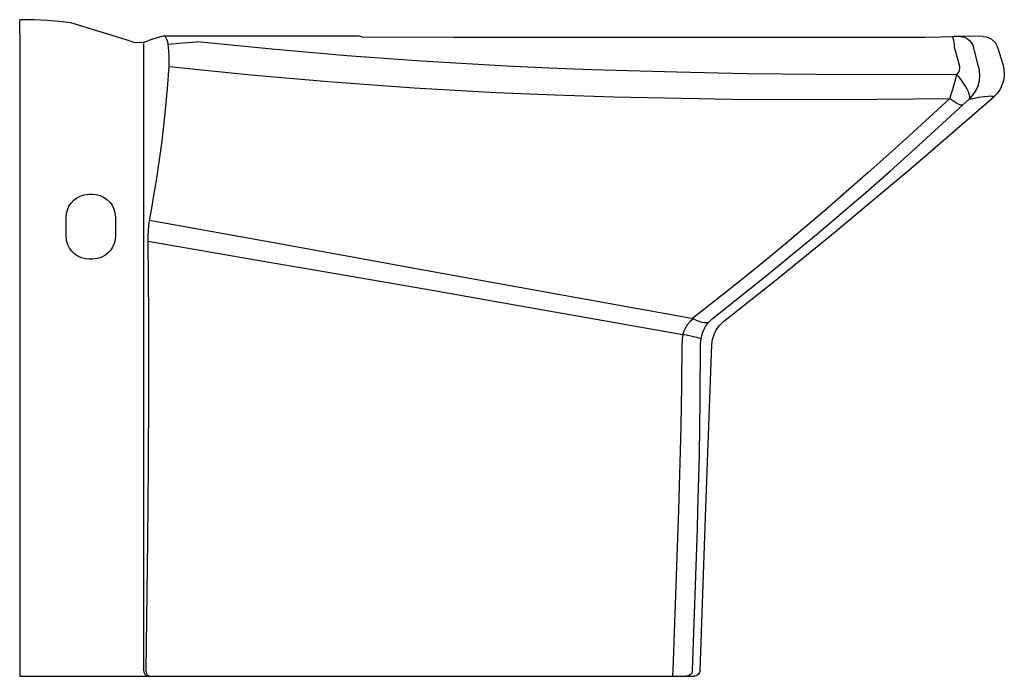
# Model space of a CAD drawing. Header units: millimetres. Extents: x 0 to 0.637, y 0 to 0.425.
import ezdxf

# ---------------------------------------------------------------- set-up
doc = ezdxf.new("R2010")
doc.units = ezdxf.units.MM
doc.layers.add('BLOCKS', color=3, linetype='Continuous')

msp = doc.modelspace()

# ---------------------------------------------------------------- linework, layer by layer
at = {"layer": 'BLOCKS', "linetype": 'Continuous'}
for p, q in [((0, 0.41512), (0, 0.425)), ((0, 0.41512), (0, 0.41413)), ((0, 0.41413), (0, 0.4)), ((0.07403, 0.41028), (0.07966, 0.41041)), ((0.07966, 0.41041), (0.08, 0.41054)), ((0.60459, 0.40734), (0.60791, 0.39487)), ((0.62024, 0.39472), (0.61695, 0.40732)), ((0.63247, 0.40729), (0.636, 0.39625)), ((0, 0.4), (0, 0)), ((0.045, 0.312), (0.047, 0.312)), ((0.03, 0.285), (0.03, 0.297)), ((0.062, 0.297), (0.062, 0.285)), ((0.047, 0.27), (0.045, 0.27)), ((0.44555, 0.2291), (0.44786, 0.23143)), ((0.44049, 0.21512), (0.44081, 0.21848)), ((0.08286, 0.08363), (0.08285, 0.08389)), ((0, 0), (0.08401, 0)), ((0.08401, 0), (0.08505, 0)), ((0.08505, 0), (0.4248, 0)), ((0.4248, 0), (0.43401, 0)), ((0.43401, 0), (0.43614, 0))]:
    msp.add_line(p, q, dxfattribs=at)
at = {"layer": 'BLOCKS'}
for p, q in [((0.07106, 0.41124), (0.03309, 0.42295)), ((0.62294, 0.41414), (0.60733, 0.41428)), ((0.08092, 0.41056), (0.08359, 0.41147)), ((0.08, 0.1404), (0.08, 0.00397))]:
    msp.add_line(p, q, dxfattribs=at)
at = {"layer": 'BLOCKS', "linetype": 'Continuous', "flags": 128}
for points in [[(0.03309, 0.42295), (0.0256, 0.42377), (0.01808, 0.42439), (0.00905, 0.42485), (0, 0.425)], [(0.09279, 0.41441), (0.08887, 0.41324), (0.08678, 0.41257), (0.08479, 0.4119), (0.08359, 0.41147)], [(0.09351, 0.41459), (0.10033, 0.4146), (0.11378, 0.4146), (0.11382, 0.4146)], [(0.11382, 0.4146), (0.16524, 0.41456), (0.21818, 0.41453)], [(0.58553, 0.41371), (0.58555, 0.41371), (0.59563, 0.41386), (0.60301, 0.41419)], [(0.60301, 0.41418), (0.60325, 0.41419), (0.6046, 0.41425), (0.6058, 0.41428), (0.60683, 0.41429), (0.60784, 0.41427), (0.60846, 0.41424), (0.60862, 0.41422)], [(0.60301, 0.41418), (0.60312, 0.41415), (0.60334, 0.41388), (0.60358, 0.41334), (0.60381, 0.41254), (0.60403, 0.41151), (0.60424, 0.41028), (0.60443, 0.40887), (0.60459, 0.40734)], [(0.60862, 0.41422), (0.61006, 0.41397), (0.61161, 0.41342), (0.61306, 0.41261), (0.61435, 0.41157), (0.61545, 0.41031), (0.61633, 0.40888), (0.61695, 0.40732)], [(0.62294, 0.41414), (0.62549, 0.41391), (0.62855, 0.41253), (0.63097, 0.41021), (0.63247, 0.40729)], [(0.07316, 0.41046), (0.07106, 0.41124)], [(0.07404, 0.41028), (0.07337, 0.41037), (0.07316, 0.41046)], [(0.08, 0.41054), (0.08049, 0.41055), (0.08092, 0.41056)], [(0.08, 0.40951), (0.08, 0.34515), (0.08, 0.28079), (0.08, 0.21059), (0.08, 0.1404)], [(0.09595, 0.40923), (0.10536, 0.40998), (0.11475, 0.41072)], [(0.0966, 0.39472), (0.09672, 0.39792), (0.09669, 0.40128), (0.09651, 0.4045), (0.09618, 0.40767), (0.09607, 0.40846), (0.09595, 0.40923)], [(0.60604, 0.38951), (0.56078, 0.3893), (0.51551, 0.38948), (0.47021, 0.39002), (0.42491, 0.39094), (0.36992, 0.39262), (0.34242, 0.39371), (0.31493, 0.39499), (0.25989, 0.39815), (0.21154, 0.40167), (0.18736, 0.40369), (0.16319, 0.40588), (0.11475, 0.41072)], [(0.22172, 0.41384), (0.28083, 0.41379), (0.38493, 0.41374), (0.51423, 0.41372), (0.58553, 0.41372)], [(0.636, 0.39625), (0.63675, 0.39302), (0.63695, 0.3896), (0.63658, 0.3863), (0.63564, 0.38301), (0.6342, 0.38002), (0.63223, 0.37723), (0.63015, 0.37511)], [(0.08398, 0.29505), (0.08544, 0.30299), (0.08687, 0.31119), (0.08827, 0.31965), (0.08962, 0.32834), (0.08963, 0.32847), (0.0909, 0.33732), (0.0921, 0.34639), (0.09328, 0.35637), (0.09436, 0.36656), (0.0956, 0.38047), (0.0966, 0.39472)], [(0.0966, 0.39472), (0.14944, 0.38936), (0.20229, 0.38468), (0.25521, 0.38086), (0.30817, 0.37792), (0.34628, 0.3763), (0.3844, 0.37506), (0.46068, 0.37359), (0.53117, 0.37332), (0.60167, 0.37409)], [(0.60604, 0.38951), (0.60508, 0.3859), (0.60401, 0.38207), (0.60302, 0.3786), (0.602, 0.37516), (0.60167, 0.37409)], [(0.60791, 0.39487), (0.60804, 0.39316), (0.60759, 0.39152), (0.60656, 0.38999), (0.60607, 0.38953)], [(0.61434, 0.37364), (0.61458, 0.37445), (0.61455, 0.37553), (0.61425, 0.37686), (0.61369, 0.3784), (0.61288, 0.38011), (0.61184, 0.38194), (0.61061, 0.38385), (0.60921, 0.38579), (0.60768, 0.3877), (0.60607, 0.38953)], [(0.61434, 0.37364), (0.61668, 0.37614), (0.61858, 0.37899), (0.61998, 0.38212), (0.62083, 0.38543), (0.62112, 0.38883), (0.62083, 0.39223), (0.62024, 0.39472)], [(0.60167, 0.37409), (0.57544, 0.34982), (0.56223, 0.33786), (0.54897, 0.32602), (0.52222, 0.30265), (0.49517, 0.27974), (0.48154, 0.26848), (0.46784, 0.25736), (0.43521, 0.23153)], [(0.44786, 0.23143), (0.48188, 0.25829), (0.51548, 0.28594), (0.54734, 0.31319), (0.56311, 0.32706), (0.57878, 0.3411), (0.60988, 0.3697)], [(0.4554, 0.22964), (0.49038, 0.25756), (0.52508, 0.28583), (0.57796, 0.33005), (0.63015, 0.37511)], [(0.60988, 0.3697), (0.6093, 0.36962), (0.60856, 0.36973), (0.60768, 0.37003), (0.60667, 0.37051), (0.60554, 0.37117), (0.60432, 0.372), (0.60302, 0.37297), (0.60167, 0.37409)], [(0.60988, 0.3697), (0.61227, 0.37187), (0.61432, 0.37362)], [(0.61434, 0.37364), (0.61762, 0.37428), (0.62052, 0.37481), (0.62371, 0.37531), (0.62627, 0.37558), (0.62782, 0.37564), (0.62898, 0.37558), (0.62976, 0.3754), (0.63015, 0.37511)], [(0.03, 0.297), (0.03021, 0.2995), (0.03084, 0.30194), (0.03186, 0.30423), (0.03324, 0.30631), (0.03496, 0.30814), (0.03695, 0.30966), (0.03919, 0.31083), (0.0416, 0.31161), (0.045, 0.312)], [(0.047, 0.312), (0.04953, 0.31178), (0.05199, 0.31115), (0.05431, 0.3101), (0.05642, 0.30867), (0.05825, 0.30692), (0.05976, 0.30488), (0.0609, 0.30264), (0.06165, 0.30024), (0.062, 0.297)], [(0.08312, 0.2816), (0.08312, 0.285), (0.08324, 0.2884), (0.08353, 0.29185), (0.08398, 0.29505)], [(0.43591, 0.23141), (0.3497, 0.24689), (0.26355, 0.26249), (0.17379, 0.27883), (0.08398, 0.29505)], [(0.045, 0.27), (0.04247, 0.27022), (0.04002, 0.27085), (0.0377, 0.2719), (0.0356, 0.27331), (0.03376, 0.27507), (0.03225, 0.2771), (0.0311, 0.27935), (0.03035, 0.28177), (0.03, 0.285)], [(0.062, 0.285), (0.06179, 0.28248), (0.06116, 0.28004), (0.06013, 0.27775), (0.05873, 0.27565), (0.057, 0.27382), (0.05498, 0.2723), (0.05272, 0.27114), (0.0503, 0.27037), (0.047, 0.27)], [(0.0818, 0.00363), (0.0829, 0.08795), (0.08337, 0.13622), (0.08355, 0.18458), (0.08346, 0.23307), (0.08312, 0.2816)], [(0.08312, 0.2816), (0.14631, 0.27065), (0.20952, 0.25977), (0.2668, 0.24985), (0.32406, 0.23982), (0.37654, 0.23054), (0.429, 0.22117)], [(0.43591, 0.23141), (0.43378, 0.22962), (0.43185, 0.22747), (0.43061, 0.22555), (0.42962, 0.22339), (0.429, 0.22117)], [(0.44555, 0.2291), (0.44476, 0.22882), (0.44381, 0.2287), (0.44272, 0.22875), (0.44152, 0.22897), (0.44022, 0.22935), (0.43883, 0.22989), (0.43739, 0.23058), (0.43591, 0.23141)], [(0.4478, 0.21467), (0.4482, 0.21797), (0.44917, 0.22125), (0.45064, 0.22423), (0.45264, 0.227), (0.4554, 0.22964)], [(0.44081, 0.21848), (0.4413, 0.22059), (0.44198, 0.22268), (0.44278, 0.22459), (0.44371, 0.22638), (0.44555, 0.2291)], [(0.429, 0.22117), (0.42876, 0.21971), (0.42859, 0.21823), (0.42848, 0.21674), (0.42843, 0.21524)], [(0.44081, 0.21848), (0.44027, 0.21867), (0.43941, 0.21892), (0.43824, 0.21922), (0.4368, 0.21956), (0.43511, 0.21993), (0.43322, 0.22033), (0.43117, 0.22075), (0.429, 0.22117)], [(0.42843, 0.21524), (0.42814, 0.18834), (0.42768, 0.16144), (0.42626, 0.10763), (0.42586, 0.09571), (0.42252, 0.00379)], [(0.43517, 0.00384), (0.4384, 0.09561), (0.43877, 0.10738), (0.4397, 0.14327), (0.44004, 0.16123), (0.44029, 0.17918), (0.44049, 0.21512)], [(0.44014, 0.00385), (0.44397, 0.10928), (0.4478, 0.21467)], [(0.08, 0.00397), (0.08022, 0.00266), (0.08087, 0.0015), (0.08186, 0.00062), (0.08309, 0.0001), (0.08401, 0)], [(0.084, 0), (0.08399, 0), (0.08396, 0), (0.08389, 0), (0.0837, 0.00004), (0.08299, 0.00043), (0.08237, 0.00129), (0.08201, 0.00226), (0.08183, 0.00324), (0.0818, 0.00363)], [(0.42252, 0.00379), (0.4225, 0.00304), (0.42246, 0.00233), (0.4224, 0.00167), (0.42232, 0.0011), (0.42223, 0.00063), (0.42213, 0.00029), (0.42201, 0.00007), (0.42189, 0)], [(0.43517, 0.00384), (0.43506, 0.00308), (0.43482, 0.00236), (0.43444, 0.00169), (0.43395, 0.00111), (0.43335, 0.00064), (0.43268, 0.00029), (0.43195, 0.00007), (0.43119, 0)], [(0.44014, 0.00385), (0.43987, 0.00254), (0.43917, 0.00139), (0.43814, 0.00053), (0.43688, 0.00007), (0.4362, 0), (0.43614, 0)]]:
    msp.add_lwpolyline(points, dxfattribs=at)
at = {"layer": 'BLOCKS'}
for centre, radius, start, end in [((0.09345, 0.41334), 0.00125, 87.17253, 121.69571), ((0.08784, 0.40877), 0.00813, 3.2496, 45.75067), ((0.21616, 0.3973), 0.01735, 72.61547, 83.31859), ((0.22172, 0.41931), 0.00546, 266.00914, 270.01379)]:
    msp.add_arc(centre, radius, start, end, dxfattribs=at)

doc.saveas('drawing.dxf')
